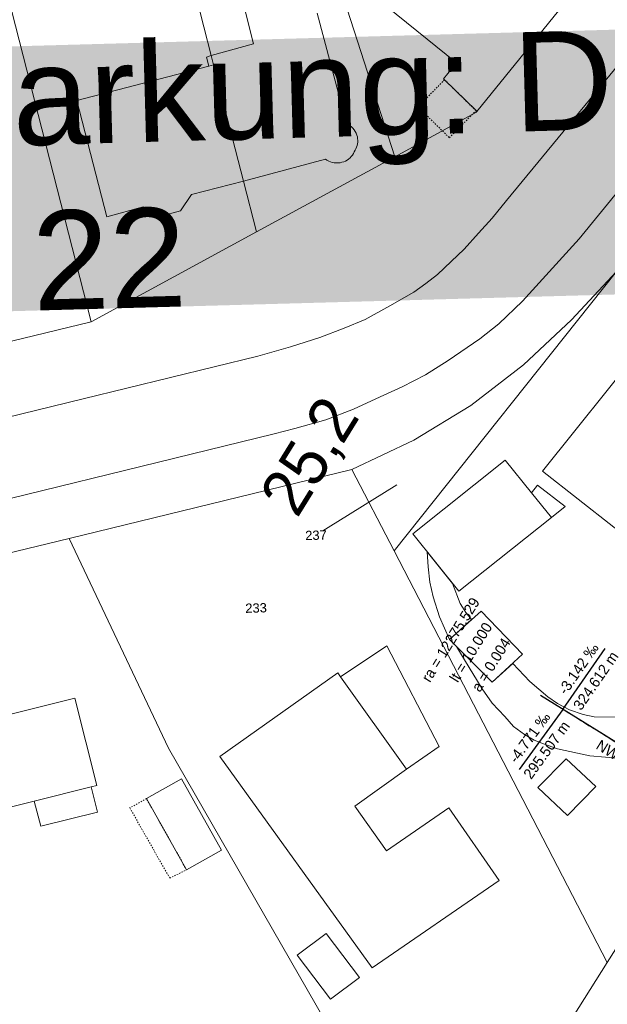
# Model space of a CAD drawing. Header units: millimetres. Extents: x -191 to 81095, y -508122 to 28741.
# Tile 189 of 251: x 5096 to 5140, y 10374 to 10449. Entities that reach past the tile are written whole.
import ezdxf
from ezdxf.enums import TextEntityAlignment as Align

# ---------------------------------------------------------------- set-up
doc = ezdxf.new("R2010")
doc.units = ezdxf.units.MM
for name, pattern in [('240620_Dorsten Achse$0$STRICHLINIE', [0.75, 0.5, -0.25]), ('VE22-087 DB - VST Hervest-Dorsten ALK VA2736$0$1', [0]), ('VE22-087 DB - VST Hervest-Dorsten ALK VA2736$0$3', [0.26, 0.11, -0.15])]:
    doc.linetypes.add(name, pattern=pattern)
for name, color, linetype, lineweight in [('240620_Dorsten Achse$0$EB-62273R-TS-FUSS', 250, '240620_Dorsten Achse$0$STRICHLINIE', 25), ('240620_Dorsten Achse$0$EB-62273R-TS-LIN', 250, 'Continuous', 25), ('240620_Dorsten Achse$0$EB-62273R-TS-TXT-025', 250, 'Continuous', 25), ('240620_Dorsten Achse$0$EB-62273S-A-KMTXT', 1, 'Continuous', 35), ('VE22-087 DB - VST Hervest-Dorsten ALK VA2736$0$AX_Bauteil', 7, 'VE22-087 DB - VST Hervest-Dorsten ALK VA2736$0$1', 18), ('VE22-087 DB - VST Hervest-Dorsten ALK VA2736$0$AX_Flurstueck', 9, 'VE22-087 DB - VST Hervest-Dorsten ALK VA2736$0$1', 18), ('VE22-087 DB - VST Hervest-Dorsten ALK VA2736$0$AX_Gebaeude', 7, 'VE22-087 DB - VST Hervest-Dorsten ALK VA2736$0$1', 18), ('VE22-087 DB - VST Hervest-Dorsten ALK VA2736$0$AX_Gehoelz', 7, 'VE22-087 DB - VST Hervest-Dorsten ALK VA2736$0$1', 18), ('VE22-087 DB - VST Hervest-Dorsten ALK VA2736$0$AX_Gelaendekante', 7, 'VE22-087 DB - VST Hervest-Dorsten ALK VA2736$0$1', 18), ('VE22-087 DB - VST Hervest-Dorsten ALK VA2736$0$AX_SonstigesBauwerkOderSonstigeEinrichtung', 7, 'VE22-087 DB - VST Hervest-Dorsten ALK VA2736$0$1', 18), ('VE22-087 DB - VST Hervest-Dorsten ALK VA2736$0$AX_Strassenverkehr', 7, 'VE22-087 DB - VST Hervest-Dorsten ALK VA2736$0$1', 18), ('VE22-087 DB - VST Hervest-Dorsten ALK VA2736$0$AX_Strassenverkehrsanlage', 7, 'VE22-087 DB - VST Hervest-Dorsten ALK VA2736$0$1', 18), ('VE22-087 DB - VST Hervest-Dorsten ALK VA2736$0$AX_Wohnbauflaeche', 7, 'VE22-087 DB - VST Hervest-Dorsten ALK VA2736$0$1', 18), ('VE22-087 DB - VST Hervest-Dorsten ALK VA2736$0$Flurgrenzen', 9, 'VE22-087 DB - VST Hervest-Dorsten ALK VA2736$0$1', 18)]:
    doc.layers.add(name, color=color, linetype=linetype, lineweight=lineweight)
doc.layers.add('XREF ALK Kataster', color=251, linetype='Continuous')
doc.styles.add('240620_Dorsten Achse$0$PROVI', font='PROVI.SHX')
doc.styles.add('VE22-087 DB - VST Hervest-Dorsten ALK VA2736$0$0', font='arial.ttf')

# ---------------------------------------------------------------- blocks, each defined once
blk = doc.blocks.new('VE22-087 DB - VST Hervest-Dorsten ALK VA2736')
at = {"layer": 'VE22-087 DB - VST Hervest-Dorsten ALK VA2736$0$AX_Bauteil', "color": 7, "linetype": 'VE22-087 DB - VST Hervest-Dorsten ALK VA2736$0$1', "lineweight": 13, "ltscale": 0.5}
blk.add_polyline3d([(5101.331, 10390.699, 0), (5097.03, 10389.628, 0), (5097.515, 10387.721, 0), (5101.816, 10388.793, 0)], close=True, dxfattribs=at)
at = {"layer": 'VE22-087 DB - VST Hervest-Dorsten ALK VA2736$0$AX_Flurstueck', "linetype": 'VE22-087 DB - VST Hervest-Dorsten ALK VA2736$0$1', "lineweight": 13, "ltscale": 0.5}
for points in [[(5083.623, 10405.583, 0), (5099.653, 10409.477, 0), (5121.03, 10414.671, 0), (5125.7, 10416.895, 0), (5130.005, 10419.505, 0), (5133.991, 10422.578, 0), (5137.622, 10425.992, 0), (5141.008, 10429.654, 0), (5143.172, 10432.426, 0), (5143.817, 10433.254, 0), (5151.13, 10442.632, 0), (5156.675, 10449.337, 0), (5158.469, 10451.505, 0), (5194.107, 10494.598, 0), (5196.348, 10497.307, 0), (5201.678, 10503.751, 0), (5204.6, 10507.285, 0), (5209.299, 10512.967, 0), (5214.567, 10519.34, 0)], [(5194.499, 10519.455, 0), (5185.527, 10508.679, 0), (5181.637, 10503.968, 0), (5172.102, 10492.279, 0), (5160.594, 10478.476, 0), (5155.652, 10472.48, 0), (5155.185, 10471.915, 0), (5154.116, 10470.622, 0), (5151.223, 10467.123, 0), (5149.9, 10465.522, 0), (5146.844, 10461.811, 0), (5142.859, 10456.982, 0), (5142.297, 10456.301, 0), (5140.458, 10454.073, 0), (5139.123, 10452.424, 0), (5130.467, 10441.737, 0), (5130.395, 10441.649, 0), (5124.269, 10438.317, 0), (5113.81, 10432.63, 0), (5101.316, 10425.836, 0), (5062.599, 10416.436, 0)], [(5271.922, 10590.443, 0), (5268.848, 10584.388, 0), (5248.128, 10547.614, 0), (5240.468, 10535.52, 0), (5234.677, 10526.379, 0), (5220.384, 10503.812, 0), (5209.329, 10486.359, 0), (5164.574, 10415.7, 0), (5162.696, 10412.736, 0), (5140.318, 10377.435, 0), (5136.455, 10371.316, 0), (5147.64, 10372.958, 0), (5146.413, 10370.985, 0), (5147.217, 10370.444, 0), (5163.088, 10373.891, 0), (5165.257, 10377.383, 0), (5175.145, 10379.671, 0), (5184.78, 10395.717, 0), (5233.557, 10476.946, 0), (5276.932, 10550.328, 0), (5284.525, 10563.173, 0), (5290.119, 10572.455, 0)], [(5124.422, 10413.521, 0), (5118.313, 10409.714, 0)]]:
    blk.add_polyline3d(points, dxfattribs=at)
for points in [[(5035.43, 10521.11, 0), (5033.222, 10525.448, 0), (5013.54, 10528.65, 0), (4988.138, 10523.815, 0), (4982.981, 10524.721, 0), (4982.526, 10519.578, 0), (4997.958, 10517.541, 0), (5012.685, 10520.822, 0), (5020.891, 10520.827, 0), (5032.507, 10512.969, 0), (5043.219, 10488.394, 0), (5056.289, 10485.173, 0), (5060.534, 10467.806, 0), (5052.352, 10459.454, 0), (5062.599, 10416.436, 0), (5101.316, 10425.836, 0), (5085.013, 10489.623, 0), (5083.168, 10496.857, 0), (5071.962, 10488.381, 0), (5065.756, 10488.072, 0), (5044.054, 10504.172, 0)], [(5107.575, 10490.139, 0), (5100.497, 10512.114, 0), (5095.063, 10505.964, 0), (5097.507, 10496.382, 0), (5110.403, 10445.954, 0), (5110.581, 10445.26, 0), (5112.829, 10436.47, 0), (5113.81, 10432.63, 0), (5124.269, 10438.317, 0), (5120.675, 10449.473, 0), (5118.205, 10457.137, 0), (5116.355, 10462.879, 0)], [(5097.507, 10496.382, 0), (5095.063, 10505.964, 0), (5094.769, 10505.638, 0), (5083.168, 10496.857, 0), (5085.013, 10489.623, 0), (5101.316, 10425.836, 0), (5113.81, 10432.63, 0), (5112.829, 10436.47, 0), (5110.581, 10445.26, 0), (5110.403, 10445.954, 0)], [(5128.927, 10460.654, 0), (5127.116, 10466.245, 0), (5125.432, 10471.45, 0), (5125.422, 10471.477, 0), (5120.718, 10469.81, 0), (5118.138, 10468.986, 0), (5111.512, 10489.319, 0), (5112.381, 10489.602, 0), (5111.762, 10491.506, 0), (5107.575, 10490.139, 0), (5116.355, 10462.879, 0), (5118.205, 10457.137, 0), (5120.675, 10449.473, 0), (5124.269, 10438.317, 0), (5130.395, 10441.649, 0), (5130.467, 10441.737, 0), (5139.123, 10452.424, 0), (5129.609, 10460.102, 0)], [(5141.008, 10429.654, 0), (5137.622, 10425.992, 0), (5133.991, 10422.578, 0), (5130.005, 10419.505, 0), (5125.7, 10416.895, 0), (5121.03, 10414.671, 0), (5124.21, 10408.529, 0)], [(5141.008, 10429.654, 0), (5124.21, 10408.529, 0), (5140.318, 10377.435, 0), (5162.696, 10412.736, 0)], [(5121.03, 10414.671, 0), (5099.653, 10409.477, 0), (5107.16, 10393.628, 0), (5121.629, 10368.449, 0), (5136.455, 10371.316, 0), (5140.318, 10377.435, 0), (5124.21, 10408.529, 0)], [(5107.16, 10393.628, 0), (5099.653, 10409.477, 0), (5083.623, 10405.583, 0), (5093.029, 10366.745, 0), (5094.15, 10362.118, 0), (5098.641, 10363.537, 0), (5121.629, 10368.449, 0)]]:
    blk.add_polyline3d(points, close=True, dxfattribs=at)
at = {"layer": 'VE22-087 DB - VST Hervest-Dorsten ALK VA2736$0$AX_Gebaeude', "color": 7, "linetype": 'VE22-087 DB - VST Hervest-Dorsten ALK VA2736$0$1', "lineweight": 13, "ltscale": 0.5}
for points in [[(5121.354, 10452.801, 0), (5122.782, 10451.673, 0), (5122.15, 10450.89, 0), (5128.929, 10445.411, 0), (5127.951, 10444.204, 0), (5128.027, 10444.13, 0), (5130.403, 10441.799, 0), (5130.467, 10441.737, 0), (5139.123, 10452.424, 0), (5129.609, 10460.102, 0), (5128.927, 10460.654, 0), (5126.82, 10462.359, 0), (5124.218, 10459.14, 0), (5124.194, 10459.126, 0), (5122.273, 10456.291, 0), (5120.695, 10454.381, 0)], [(5110.213, 10445.166, 0), (5100.254, 10442.567, 0), (5102.5, 10433.767, 0), (5105.244, 10434.52, 0), (5106.586, 10433.812, 0), (5108.074, 10434.213, 0), (5108.912, 10435.472, 0), (5112.829, 10436.47, 0), (5110.581, 10445.26, 0)], [(5148.168, 10419.646, 0), (5142.867, 10423.813, 0), (5135.427, 10414.562, 0), (5143.513, 10408.207, 0), (5150.938, 10417.467, 0)], [(5134.602, 10412.912, 0), (5132.597, 10415.388, 0), (5125.634, 10409.829, 0), (5129.117, 10405.486, 0), (5136.11, 10411.05, 0)], [(5135.06, 10413.488, 0), (5134.602, 10412.912, 0), (5136.11, 10411.05, 0), (5137.149, 10411.876, 0)], [(5133.929, 10400.716, 0), (5130.795, 10403.983, 0), (5128.404, 10401.842, 0), (5131.627, 10398.608, 0)], [(5123.676, 10401.363, 0), (5120.17, 10399.012, 0), (5125.149, 10392.025, 0), (5127.627, 10393.762, 0)], [(5128.358, 10389.103, 0), (5123.638, 10385.857, 0), (5121.237, 10389.249, 0), (5125.149, 10392.025, 0), (5120.17, 10399.012, 0), (5119.953, 10399.314, 0), (5111.039, 10392.996, 0), (5122.562, 10377.024, 0), (5132.155, 10383.613, 0)], [(5101.744, 10390.803, 0), (5100.087, 10397.393, 0), (5091.596, 10395.289, 0), (5093.25, 10388.69, 0), (5097.03, 10389.628, 0), (5097.515, 10387.721, 0), (5101.816, 10388.793, 0), (5101.331, 10390.699, 0)], [(5137.227, 10392.826, 0), (5135.068, 10390.648, 0), (5137.309, 10388.528, 0), (5139.467, 10390.72, 0)], [(5108.151, 10391.295, 0), (5105.507, 10389.812, 0), (5108.533, 10384.433, 0), (5111.177, 10385.906, 0)], [(5119.07, 10379.631, 0), (5116.894, 10377.991, 0), (5119.415, 10374.647, 0), (5121.601, 10376.287, 0)]]:
    blk.add_polyline3d(points, close=True, dxfattribs=at)
blk.add_polyline3d([(5112.717, 10450.364, 0), (5113.591, 10446.832, 0), (5110.403, 10445.954, 0), (5110.043, 10445.839, 0), (5110.213, 10445.166, 0), (5110.581, 10445.26, 0), (5112.829, 10436.47, 0), (5119.023, 10438.139, 0), (5119.144, 10438.055, 0), (5119.272, 10437.984, 0), (5119.407, 10437.927, 0), (5119.547, 10437.884, 0), (5119.691, 10437.856, 0), (5119.837, 10437.842, 0), (5119.983, 10437.844, 0), (5120.129, 10437.86, 0), (5120.272, 10437.892, 0), (5120.406, 10437.934, 0), (5120.536, 10437.99, 0), (5120.66, 10438.058, 0), (5120.776, 10438.139, 0), (5120.883, 10438.23, 0), (5120.98, 10438.333, 0), (5121.067, 10438.444, 0), (5121.142, 10438.564, 0), (5121.204, 10438.69, 0), (5121.274, 10438.8, 0), (5121.334, 10438.916, 0), (5121.383, 10439.037, 0), (5121.421, 10439.161, 0), (5121.448, 10439.289, 0), (5121.464, 10439.418, 0), (5121.468, 10439.549, 0), (5121.46, 10439.679, 0), (5121.44, 10439.808, 0), (5121.398, 10439.953, 0), (5121.342, 10440.093, 0), (5121.272, 10440.227, 0), (5121.189, 10440.353, 0), (5121.094, 10440.47, 0), (5120.988, 10440.577, 0), (5120.871, 10440.673, 0), (5120.746, 10440.757, 0), (5120.612, 10440.828, 0), (5118.4, 10449.169, 0)], dxfattribs=at)
at = {"layer": 'VE22-087 DB - VST Hervest-Dorsten ALK VA2736$0$AX_Gehoelz', "color": 3, "linetype": 'VE22-087 DB - VST Hervest-Dorsten ALK VA2736$0$1', "lineweight": 13, "ltscale": 0.5, "true_color": 0x00ff00}
blk.add_polyline3d([(5271.922, 10590.443, 0), (5268.848, 10584.388, 0), (5248.128, 10547.614, 0), (5240.468, 10535.52, 0), (5234.677, 10526.379, 0), (5220.384, 10503.812, 0), (5209.329, 10486.359, 0), (5164.574, 10415.7, 0), (5162.696, 10412.736, 0), (5140.318, 10377.435, 0), (5136.455, 10371.316, 0), (5147.64, 10372.958, 0), (5152.563, 10380.9, 0), (5278.668, 10582.923, 0), (5280.225, 10585.331, 0), (5280.802, 10586.256, 0), (5278.301, 10587.817, 0), (5276.491, 10588.769, 0), (5275.081, 10589.438, 0), (5273.329, 10590.049, 0)], close=True, dxfattribs=at)
at = {"layer": 'VE22-087 DB - VST Hervest-Dorsten ALK VA2736$0$AX_Gelaendekante', "color": 18, "linetype": 'VE22-087 DB - VST Hervest-Dorsten ALK VA2736$0$1', "lineweight": 13, "ltscale": 0.5, "true_color": 0x520000}
for points in [[(5128.395, 10401.843, 0), (5127.64, 10403.559, 0), (5127.156, 10405.053, 0), (5126.925, 10406.178, 0), (5126.785, 10407.317, 0), (5126.719, 10408.462, 0)], [(5126.719, 10408.462, 0), (5128.637, 10406.068, 0)], [(5128.637, 10406.068, 0), (5129.205, 10404.559, 0), (5129.376, 10404.277, 0), (5129.624, 10403.881, 0), (5130.065, 10403.341, 0)], [(5130.065, 10403.341, 0), (5128.395, 10401.843, 0)], [(5150.697, 10396.234, 0), (5147.079, 10394.332, 0), (5145.702, 10393.729, 0), (5143.926, 10393.155, 0), (5142.796, 10392.953, 0), (5141.379, 10392.846, 0), (5139.012, 10393.032, 0), (5136.55, 10393.571, 0), (5135.493, 10393.949, 0), (5134.807, 10394.24, 0), (5134.073, 10394.653, 0), (5133.245, 10395.259, 0), (5132.59, 10396.016, 0), (5131.618, 10397.035, 0), (5130.866, 10398.111, 0), (5129.522, 10400.289, 0), (5128.936, 10401.3, 0)], [(5128.936, 10401.3, 0), (5131.628, 10398.601, 0), (5133.188, 10400.027, 0)], [(5133.188, 10400.027, 0), (5134.482, 10398.66, 0), (5135.818, 10397.502, 0), (5136.566, 10396.989, 0), (5137.456, 10396.523, 0), (5138.512, 10396.161, 0), (5139.337, 10396.002, 0), (5141.613, 10395.957, 0), (5143.133, 10396.114, 0), (5144.415, 10396.422, 0), (5145.296, 10396.744, 0), (5146.504, 10397.322, 0), (5147.659, 10397.991, 0), (5148.852, 10398.74, 0)]]:
    blk.add_polyline3d(points, dxfattribs=at)
at = {"layer": 'VE22-087 DB - VST Hervest-Dorsten ALK VA2736$0$AX_SonstigesBauwerkOderSonstigeEinrichtung', "color": 7, "linetype": 'VE22-087 DB - VST Hervest-Dorsten ALK VA2736$0$3', "lineweight": 13, "ltscale": 0.5}
for points in [[(5128.027, 10444.13, 0), (5126.016, 10442.08, 0), (5128.393, 10439.749, 0), (5130.403, 10441.799, 0)], [(5105.507, 10389.812, 0), (5104.246, 10389.11, 0), (5107.262, 10383.801, 0), (5108.533, 10384.433, 0)]]:
    blk.add_polyline3d(points, close=True, dxfattribs=at)
at = {"layer": 'VE22-087 DB - VST Hervest-Dorsten ALK VA2736$0$AX_Wohnbauflaeche', "color": 253, "linetype": 'VE22-087 DB - VST Hervest-Dorsten ALK VA2736$0$1', "lineweight": 13, "ltscale": 0.5, "true_color": 0x999999}
blk.add_polyline3d([(5124.269, 10438.317, 0), (5120.675, 10449.473, 0), (5118.205, 10457.137, 0), (5116.355, 10462.879, 0), (5107.575, 10490.139, 0), (5111.762, 10491.506, 0), (5112.381, 10489.602, 0), (5111.512, 10489.319, 0), (5118.138, 10468.986, 0), (5120.718, 10469.81, 0), (5125.422, 10471.477, 0), (5128.244, 10472.478, 0), (5135.611, 10475.091, 0), (5114.498, 10500.042, 0), (5102.318, 10514.171, 0), (5100.497, 10512.114, 0), (5095.063, 10505.964, 0), (5094.769, 10505.638, 0), (5083.168, 10496.857, 0), (5085.013, 10489.623, 0), (5101.316, 10425.836, 0), (5113.81, 10432.63, 0)], close=True, dxfattribs=at)
at = {"layer": 'VE22-087 DB - VST Hervest-Dorsten ALK VA2736$0$Flurgrenzen', "insert": (5072.557, 10446.019), "char_height": 7.5, "attachment_point": 1, "rotation": 1.58955, "style": 'VE22-087 DB - VST Hervest-Dorsten ALK VA2736$0$0', "bg_fill": 1, "box_fill_scale": 1, "bg_fill_color": 7, "bg_fill_true_color": 16777215, "bg_fill_transparency": 0}
blk.add_mtext('Gemarkung: Dorsten\\PFlur: 22', dxfattribs=at)
at = {"layer": 'VE22-087 DB - VST Hervest-Dorsten ALK VA2736$0$AX_Flurstueck', "char_height": 0.7, "attachment_point": 2, "rotation": 1.58955, "style": 'VE22-087 DB - VST Hervest-Dorsten ALK VA2736$0$0', "bg_fill": 3, "box_fill_scale": 1, "bg_fill_color": 256, "bg_fill_transparency": 0}
for s, insert in [('237', (5118.303, 10410.064)), ('233', (5113.776, 10404.567))]:
    blk.add_mtext(s, dxfattribs=dict(at, insert=insert))
at = {"layer": 'VE22-087 DB - VST Hervest-Dorsten ALK VA2736$0$AX_Strassenverkehr', "color": 253, "linetype": 'VE22-087 DB - VST Hervest-Dorsten ALK VA2736$0$1', "lineweight": 13, "ltscale": 0.5, "true_color": 0x999999}
for points in [[(5194.499, 10519.455, 0), (5185.527, 10508.679, 0), (5181.637, 10503.968, 0), (5172.102, 10492.279, 0), (5160.594, 10478.476, 0), (5155.652, 10472.48, 0), (5155.185, 10471.915, 0), (5154.116, 10470.622, 0), (5151.223, 10467.123, 0), (5151.522, 10466.465, 0), (5151.594, 10466.086, 0), (5151.41, 10465.558, 0), (5144.208, 10456.387, 0), (5143.752, 10456.366, 0), (5142.859, 10456.982, 0), (5142.297, 10456.301, 0), (5140.458, 10454.073, 0), (5139.123, 10452.424, 0), (5130.467, 10441.737, 0), (5130.395, 10441.649, 0), (5124.269, 10438.317, 0), (5113.81, 10432.63, 0), (5101.316, 10425.836, 0), (5062.599, 10416.436, 0)], [(5083.623, 10405.583, 0), (5099.653, 10409.477, 0), (5121.03, 10414.671, 0), (5125.7, 10416.895, 0), (5130.005, 10419.505, 0), (5133.991, 10422.578, 0), (5137.622, 10425.992, 0), (5141.008, 10429.654, 0), (5143.172, 10432.426, 0), (5143.817, 10433.254, 0), (5141.015, 10435.555, 0), (5141.342, 10435.953, 0), (5170.518, 10471.483, 0), (5198.923, 10506.017, 0), (5201.678, 10503.751, 0), (5204.6, 10507.285, 0), (5201.837, 10509.559, 0), (5213.464, 10523.694, 0)]]:
    blk.add_polyline3d(points, dxfattribs=at)
at = {"layer": 'VE22-087 DB - VST Hervest-Dorsten ALK VA2736$0$AX_Strassenverkehrsanlage', "color": 7, "linetype": 'VE22-087 DB - VST Hervest-Dorsten ALK VA2736$0$1', "lineweight": 13, "ltscale": 0.5, "true_color": 0xf7f7f0}
for points in [[(4948.645, 10376.184, 0), (4955.685, 10378.236, 0), (4968.98, 10381.624, 0), (4985.107, 10385.531, 0), (5028.774, 10396.212, 0), (5115.162, 10417.382, 0), (5116.72, 10417.766, 0), (5119.053, 10418.429, 0), (5121.135, 10419.229, 0), (5123.151, 10420.172, 0), (5124.822, 10420.92, 0), (5126.591, 10421.836, 0), (5128.295, 10422.914, 0), (5130.683, 10424.549, 0), (5132.117, 10425.692, 0), (5133.926, 10427.392, 0), (5138.189, 10432.111, 0), (5141.342, 10435.953, 0), (5170.518, 10471.483, 0), (5213.464, 10523.694, 0), (5217.639, 10528.662, 0)], [(5063.321, 10410.879, 0), (5100.728, 10420.013, 0), (5113.907, 10423.249, 0), (5116.392, 10423.959, 0), (5118.594, 10424.646, 0), (5120.453, 10425.368, 0), (5122.016, 10426.023, 0), (5123.896, 10427.037, 0), (5125.701, 10428.071, 0), (5126.621, 10428.723, 0), (5127.483, 10429.417, 0), (5128.514, 10430.386, 0), (5129.502, 10431.337, 0), (5130.601, 10432.531, 0), (5131.628, 10433.678, 0), (5132.709, 10435.011, 0), (5158.509, 10466.326, 0)]]:
    blk.add_polyline3d(points, dxfattribs=at)
at = {"layer": 'VE22-087 DB - VST Hervest-Dorsten ALK VA2736$0$AX_Wohnbauflaeche', "color": 253, "linetype": 'VE22-087 DB - VST Hervest-Dorsten ALK VA2736$0$1', "lineweight": 13, "ltscale": 0.5, "true_color": 0x999999}
blk.add_polyline3d([(5164.574, 10415.7, 0), (5143.172, 10432.426, 0), (5141.008, 10429.654, 0), (5137.622, 10425.992, 0), (5133.991, 10422.578, 0), (5130.005, 10419.505, 0), (5125.7, 10416.895, 0), (5121.03, 10414.671, 0), (5099.653, 10409.477, 0), (5083.623, 10405.583, 0), (5093.029, 10366.745, 0), (5094.15, 10362.118, 0), (5098.641, 10363.537, 0), (5121.629, 10368.449, 0), (5136.455, 10371.316, 0), (5140.318, 10377.435, 0), (5162.696, 10412.736, 0)], close=True, dxfattribs=at)

msp = doc.modelspace()

# ---------------------------------------------------------------- block references
at = {"layer": 'XREF ALK Kataster', "color": 251}
msp.add_blockref('VE22-087 DB - VST Hervest-Dorsten ALK VA2736', (0, 0), dxfattribs=at)

# ---------------------------------------------------------------- next in the draw order: linework, layer by layer
at = {"layer": '240620_Dorsten Achse$0$EB-62273R-TS-FUSS', "color": 251, "flags": 128}
msp.add_lwpolyline([(5158.101, 10383.431), (5136.975, 10396.545), (5136.975, 10396.545), (5136.975, 10396.545)], dxfattribs=at)
at = {"layer": '240620_Dorsten Achse$0$EB-62273R-TS-LIN', "color": 251}
for p, q in [((5136.975, 10396.545), (5140.16, 10401.151)), ((5147.171, 10390.216), (5135.276, 10397.599)), ((5136.975, 10396.545), (5133.674, 10392.021))]:
    msp.add_line(p, q, dxfattribs=at)

# ---------------------------------------------------------------- next in the draw order: texts
at = {"layer": '240620_Dorsten Achse$0$EB-62273R-TS-TXT-025', "color": 251, "style": '240620_Dorsten Achse$0$PROVI'}
for s, p in [('ra = 12275.529', (5128.819, 10401.607)), ('lt = 10.000', (5130.348, 10400.658)), ('a = 0.004', (5131.877, 10399.709))]:
    msp.add_text(s, height=0.8, rotation=58.17098, dxfattribs=at).set_placement(p, align=Align.CENTER)
for s, rotation, p in [('-3.142 ‰', 55.34299, (5138.137, 10399.632)), ('324.612 m', 55.34299, (5139.453, 10398.722)), ('-4.771 ‰', 53.87666, (5134.443, 10394.431)), ('295.507 m', 53.87666, (5135.735, 10393.488))]:
    msp.add_text(s, height=0.8, rotation=rotation, dxfattribs=at).set_placement(p, align=Align.MIDDLE_CENTER)
msp.add_text('NW=35.320', height=0.8, rotation=328.17098, dxfattribs=at).set_placement((5139.823, 10394.306), align=Align.TOP_LEFT)
at = {"layer": '240620_Dorsten Achse$0$EB-62273S-A-KMTXT', "color": 251, "style": '240620_Dorsten Achse$0$PROVI'}
msp.add_text('25,2', height=3.5, rotation=58.25331, dxfattribs=at).set_placement((5119.281, 10414.807), align=Align.CENTER)

doc.saveas('drawing.dxf')
